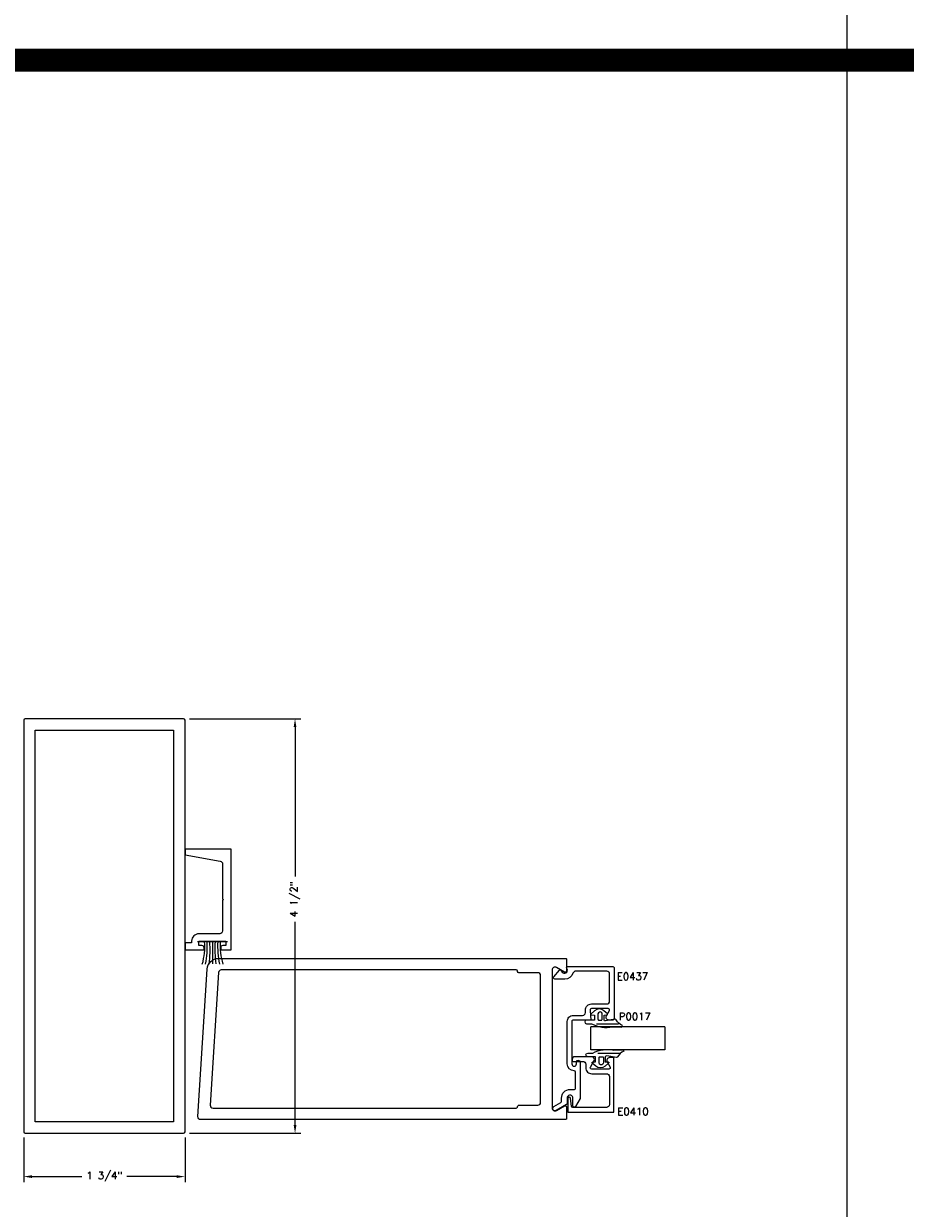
# Model space of a CAD drawing. Extents: x 0 to 123, y 0 to 90.
# Tile 33 of 59: x 82 to 92, y 32 to 45. Entities that reach past the tile are written whole.
import ezdxf

# ---------------------------------------------------------------- set-up
doc = ezdxf.new("R2010")
doc.units = 0
doc.header["$MEASUREMENT"] = 0
doc.header["$PDMODE"] = 3
doc.layers.get('DEFPOINTS').update_dxf_attribs({"linetype": 'CONTINUOUS'})
for name, color, linetype in [('R-ANNO-DIMS', 3, 'CONTINUOUS'), ('R-ANNO-TEXT', 6, 'CONTINUOUS'), ('R-DET1', 4, 'CONTINUOUS'), ('R-DET2', 2, 'CONTINUOUS'), ('R-DET3', 5, 'CONTINUOUS'), ('R-OTLN', 1, 'CONTINUOUS'), ('TITLE', 7, 'CONTINUOUS')]:
    doc.layers.add(name, color=color, linetype=linetype)
doc.styles.get("Standard").update_dxf_attribs({"font": 'simplex'})
doc.dimstyles.new('1X', dxfattribs={"dimscale": 0, "dimtxt": 0.08, "dimasz": 0.09, "dimexe": 0.062, "dimexo": 0.062, "dimgap": 0.045, "dimtad": 0, "dimdec": 4, "dimzin": 4, "dimtxsty": 'STANDARD', "dimcen": 0, "dimazin": 3, "dimtp": 0.02, "dimtfac": 1, "dimtdec": 4, "dimtofl": 0, "dimtmove": 0, "dimatfit": 3, "dimtolj": 1, "dimtzin": 4})

# ---------------------------------------------------------------- blocks, each defined once
blk = doc.blocks.new('*D118')
at = {"layer": 'DEFPOINTS', "color": 0}
for p in [(83.712, 37.727), (84.921, 37.727), (83.712, 33.227)]:
    blk.add_point(p, dxfattribs=at)
at = {"layer": 'R-ANNO-DIMS', "color": 0}
for p, q in [((83.774, 37.727), (84.983, 37.727)), ((84.921, 37.637), (84.921, 36.014)), ((84.921, 33.317), (84.921, 35.524)), ((83.774, 33.227), (84.983, 33.227))]:
    blk.add_line(p, q, dxfattribs=at)
for points in [[(84.906, 37.637), (84.936, 37.637), (84.921, 37.727)], [(84.906, 33.317), (84.936, 33.317), (84.921, 33.227)]]:
    blk.add_solid(points, dxfattribs=at)
at = {"layer": 'R-ANNO-DIMS', "color": 0, "insert": (84.921, 35.769), "char_height": 0.08, "attachment_point": 5, "rotation": 90}
blk.add_mtext('\\A1;4 1/2"', dxfattribs=at)
blk = doc.blocks.new('*D119')
at = {"layer": 'DEFPOINTS', "color": 0}
for p in [(81.977, 33.242), (83.727, 33.242), (83.727, 32.757)]:
    blk.add_point(p, dxfattribs=at)
at = {"layer": 'R-ANNO-DIMS', "color": 0}
for p, q in [((81.977, 33.18), (81.977, 32.695)), ((83.727, 33.18), (83.727, 32.695)), ((82.067, 32.757), (82.607, 32.757)), ((83.637, 32.757), (83.097, 32.757))]:
    blk.add_line(p, q, dxfattribs=at)
for points in [[(82.067, 32.772), (82.067, 32.742), (81.977, 32.757)], [(83.637, 32.772), (83.637, 32.742), (83.727, 32.757)]]:
    blk.add_solid(points, dxfattribs=at)
at = {"layer": 'R-ANNO-DIMS', "color": 0, "insert": (82.852, 32.757), "char_height": 0.08, "attachment_point": 5}
blk.add_mtext('\\A1;1 3/4"', dxfattribs=at)
blk = doc.blocks.new('WEATHERING')
at = {"layer": 'R-DET2'}
for p, q in [((0, -0.221), (0, 0.107)), ((0, -0.057), (-0.242, -0.057))]:
    blk.add_line(p, q, dxfattribs=at)
for centre, radius, start, end in [((-0.047, 0.753), 0.727, 254.2862, 273.7059), ((-0.056, 0.985), 0.986, 259.0862, 273.2627), ((-0.084, 1.28), 1.311, 263.0594, 273.6647), ((-0.065, -1.394), 1.311, 87.1375, 97.7428), ((-0.042, -1.099), 0.986, 87.5395, 101.7159), ((-0.036, -0.867), 0.727, 87.0962, 106.516)]:
    blk.add_arc(centre, radius, start, end, dxfattribs=at)
blk = doc.blocks.new('S')
at = {"layer": 'R-DET2'}
for p, q in [((4.542, 7.201), (4.542, 8.004)), ((4.542, 8.004), (4.792, 8.004)), ((4.792, 7.201), (4.792, 8.004)), ((4.792, 7.201), (4.542, 7.201))]:
    blk.add_line(p, q, dxfattribs=at)
blk = doc.blocks.new('GLASS')
at = {"layer": 'R-DET2'}
blk.add_blockref('S', (-4.542, -7.201), dxfattribs=at)
blk = doc.blocks.new('QUARTER_INCH_GLASS')
at = {"layer": 'R-DET2'}
blk.add_blockref('GLASS', (0, 0), dxfattribs=at)
blk = doc.blocks.new('1-4_P0017')
at = {"layer": 'R-DET2'}
for points in [[(-0.127, 0.093), (-0.131, 0.191, -0.280474), (-0.115, 0.201, 0.169063), (-0.053, 0.132, -0.378809), (-0.045, 0.121), (-0.064, 0.016, 0.346242), (-0.054, 0), (0, 0), (0.001, 0.03, -0.608656), (0.014, 0.036), (0.047, -0.001, -0.378617), (0.047, -0.104), (0.014, -0.141, -0.608656), (0.001, -0.135), (0, -0.105), (-0.055, -0.105), (-0.055, -0.19, -1), (-0.095, -0.19), (-0.095, -0.135, -0.175364)], [(0.032, -0.051, -0.341999), (0.012, -0.066), (-0.047, -0.066, -0.414214), (-0.055, -0.058), (-0.055, -0.029, -0.414214), (-0.047, -0.021), (0.012, -0.021, -0.341999), (0.032, -0.036, -0.127017)]]:
    blk.add_lwpolyline(points, format="xyb", close=True, dxfattribs=at)
blk.add_lwpolyline([(-0.095, -0.082), (-0.094, 0.158)], dxfattribs=at)

msp = doc.modelspace()

# ---------------------------------------------------------------- linework, layer by layer
at = {"layer": 'R-DET1'}
for points in [[(87.874362, 33.9803326), (87.874362, 34.4413364, -0.4142135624), (87.939362, 34.5063364), (88.041375, 34.5063364, 0.4142135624), (88.072375, 34.5373364), (88.072375, 34.5663364, -0.4142135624), (88.137375, 34.6313364), (88.303361, 34.6313364, 0.4142135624), (88.334361, 34.6623364), (88.334361, 34.9563314, 0.4142135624), (88.303361, 34.9873314), (87.9663206, 34.9873314, 0.3256627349), (87.9368123, 34.9658317, -0.3256627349), (87.8482871, 34.9013324), (87.7399074, 34.9013324, -0.6370702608), (87.7284167, 34.9259743), (87.7893698, 34.9986153, -0.4779725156), (87.8049303, 34.9983184), (87.8205112, 34.9782417, 0.8690679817), (87.8737874, 35.0087528), (87.8678441, 35.0236231, -0.5305087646), (87.8771299, 35.0373344), (88.369364, 35.0373344, -0.4142135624), (88.384364, 35.0223344), (88.384364, 34.4713324, -0.4142135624), (88.369364, 34.4563324), (88.3268667, 34.4563324, -0.5773590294), (88.3000203, 34.5028331), (88.3323532, 34.5588321, 0.5773590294), (88.3193631, 34.5813324), (88.137376, 34.5813324, 0.5773411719), (88.1243854, 34.5588328), (88.1298684, 34.4563324), (87.939361, 34.4563324, 0.4142135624), (87.924361, 34.4413324), (87.924361, 33.980335, 1), (87.974364, 33.980335), (87.974364, 34.0023381, -1), (88.014361, 34.0023381), (88.014361, 33.605335), (87.9643525, 33.5187158, -0.7673308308), (87.936362, 33.5262156), (87.936362, 33.6098657, 1.0057039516), (87.874364, 33.6102173), (87.874362, 33.5512171, -0.2679461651), (87.8668616, 33.538227), (87.7548591, 33.4735659, -0.9999753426), (87.7298605, 33.5168647), (87.8048624, 33.5601695, 0.2679423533), (87.812362, 33.5731597), (87.812362, 33.6102201, -0.4142135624), (87.905362, 33.7032201), (87.949362, 33.7032201, 0.4142135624), (87.964362, 33.7182195), (87.964362, 33.8903335, 0.4142119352), (87.9493621, 33.9053335, -0.4142119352), (87.874361, 33.980335)], [(87.9267679, 34.0201584, 0.4559911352), (87.9438683, 34.0053064), (87.9667678, 34.0085424), (88.0438066, 34.0085444, -0.4142135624), (88.0748066, 33.9775444), (88.0748064, 33.9387324, 0.4157347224), (88.1399547, 33.8735434), (88.300768, 33.8735424, -0.4142135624), (88.331768, 33.8425424), (88.331768, 33.5385454, -0.4142135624), (88.300768, 33.5075454), (87.9370613, 33.5075424, -0.3788668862), (87.9221731, 33.5207144), (87.9116557, 33.6063714, 0.9407073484), (87.8817677, 33.6045434), (87.8817678, 33.4575444), (88.3817678, 33.4575444), (88.3817678, 34.0485438), (88.3344613, 34.0485454, 0.5773503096), (88.3076145, 34.0020454), (88.3399462, 33.9460434, -0.5773499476), (88.3269559, 33.9235434), (88.1398063, 33.9235434, -0.5773500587), (88.1268159, 33.9460434), (88.1649211, 34.0120435, 0.5773539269), (88.1380744, 34.0585439), (87.957768, 34.0585438, 0.4142112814), (87.9267679, 34.0275438), (87.9267679, 34.0201584)]]:
    msp.add_lwpolyline(points, format="xyb", dxfattribs=at)
at = {"layer": 'R-OTLN'}
for points in [[(81.9920993, 33.2274533), (83.7120993, 33.2274533, 0.4133333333), (83.7270993, 33.2424533), (83.7270993, 37.7124533, 0.4133333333), (83.7120993, 37.7274533), (81.9920993, 37.7274533, 0.4133333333), (81.9770993, 37.7124533), (81.9770993, 33.2424533, 0.4133333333), (81.9920993, 33.2274533)], [(84.091899, 35.1263471), (87.857099, 35.1263471, -0.4142135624), (87.867099, 35.1163471), (87.867099, 34.9908471, -0.5775639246), (87.844599, 34.9778471), (87.757599, 35.0280471, 0.5768466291), (87.711099, 35.0012471), (87.711099, 33.5014471, 0.5779217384), (87.757599, 33.4745471), (87.844599, 33.5248471, -0.5775639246), (87.867099, 33.5118471), (87.867099, 33.3863471, -0.4142135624), (87.857099, 33.3763471), (83.8981027, 33.3763471, -0.4326057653), (83.867163, 33.4092798), (83.967099, 35.0091471, -0.3958666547), (84.091899, 35.1263471)], [(87.555099, 33.5323471, 0.4142135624), (87.586099, 33.5633471), (87.586099, 34.9393471, 0.4142135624), (87.555099, 34.9703471), (87.351099, 34.9703471, -0.4133333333), (87.336099, 34.9853471), (87.336099, 34.9863471, 0.4133333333), (87.321099, 35.0013471), (84.1210223, 35.0013471, 0.3960499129), (84.0900826, 34.9722806), (84.0002199, 33.5342806, 0.4326135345), (84.0311595, 33.5013471), (87.321099, 33.5013471), (87.321099, 33.5013471, 0.423001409), (87.336099, 33.5168471, -0.423001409), (87.351099, 33.5323471)]]:
    msp.add_lwpolyline(points, format="xyb", close=True, dxfattribs=at)
msp.add_lwpolyline([(82.1020993, 33.3524533), (82.1020993, 37.4774533), (82.1020993, 37.6024533), (83.6020993, 37.6024533), (83.6020993, 33.3524533), (82.1020993, 33.3524533)], close=True, dxfattribs=at)
at = {"layer": 'R-OTLN', "color": 4, "linetype": 'CONTINUOUS'}
msp.add_lwpolyline([(84.1140994, 35.2419334), (84.1140994, 35.2179332), (84.2270993, 35.2179332), (84.2270993, 36.3109332), (83.7270993, 36.3109332), (83.7270993, 36.2489332), (84.1084824, 36.181684, -0.3639692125), (84.1340992, 36.151155), (84.1340992, 35.773933), (84.1440992, 35.7639327), (84.1340988, 35.7539325), (84.1340992, 35.4239324, -0.4142139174), (84.1030992, 35.3929324), (83.8760992, 35.3929324, 0.4142135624), (83.7980994, 35.3149324), (83.7980994, 35.2959323), (83.7270993, 35.2959323), (83.7270993, 35.2179332), (83.9340993, 35.2179332), (83.9340993, 35.2419334, 0.4142135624), (83.9110993, 35.2649322), (83.8760992, 35.2649322), (83.8760992, 35.3149333), (84.1710993, 35.3149333), (84.1710993, 35.2649322), (84.1370994, 35.2649322, 0.4142501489), (84.1140994, 35.2419334)], format="xyb", dxfattribs=at)
at = {"layer": 'TITLE'}
msp.add_line((90.9080005, 89.8789502), (90.9080005, 14.8789502), dxfattribs=at)
at = {"layer": 'TITLE', "const_width": 0.25}
msp.add_lwpolyline([(0.25, 44.8789502), (122.9080005, 44.8789502)], dxfattribs=at)

# ---------------------------------------------------------------- block references
at = {"layer": 'R-DET2', "rotation": 90}
for name, p in [('WEATHERING', (83.9677346, 35.3075641)), ('QUARTER_INCH_GLASS', (88.9339016, 34.1319534))]:
    msp.add_blockref(name, p, dxfattribs=at)
at = {"layer": 'R-DET3', "xscale": -1, "rotation": 270}
msp.add_blockref('1-4_P0017', (88.2740958, 34.5113324), dxfattribs=at)
at = {"layer": 'R-DET3', "rotation": 270}
msp.add_blockref('1-4_P0017', (88.2876134, 34.0035439), dxfattribs=at)

# ---------------------------------------------------------------- texts
at = {"layer": 'R-ANNO-TEXT', "char_height": 0.08, "attachment_point": 4}
for s, insert in [('\\A1;E0437', (88.4121182, 34.9313459)), ('\\A1;P0017', (88.4345092, 34.4954651)), ('\\A1;E0410', (88.4187757, 33.4643268))]:
    msp.add_mtext(s, dxfattribs=dict(at, insert=insert))

# ---------------------------------------------------------------- dimensions: what is measured, and where the dimension line sits
at = {"layer": 'R-ANNO-DIMS'}
dim = msp.add_linear_dim(base=(84.9208752, 37.7274533), p1=(83.7120993, 33.2274533), p2=(83.7120993, 37.7274533), angle=90, dimstyle='1X', override={"dimscale": 1, "dimpost": '"'}, dxfattribs=at)
dim.commit()
dim.dimension.update_dxf_attribs({"geometry": '*D118', "text_midpoint": (84.9208752, 35.7685996), "dimtype": 160})
dim = msp.add_linear_dim(base=(83.7270993, 32.7573902), p1=(81.9770993, 33.2424533), p2=(83.7270993, 33.2424533), dimstyle='1X', override={"dimscale": 1, "dimpost": '"'}, dxfattribs=at)
dim.commit()
dim.dimension.update_dxf_attribs({"geometry": '*D119', "text_midpoint": (82.8520993, 32.7573902)})

doc.saveas('drawing.dxf')
